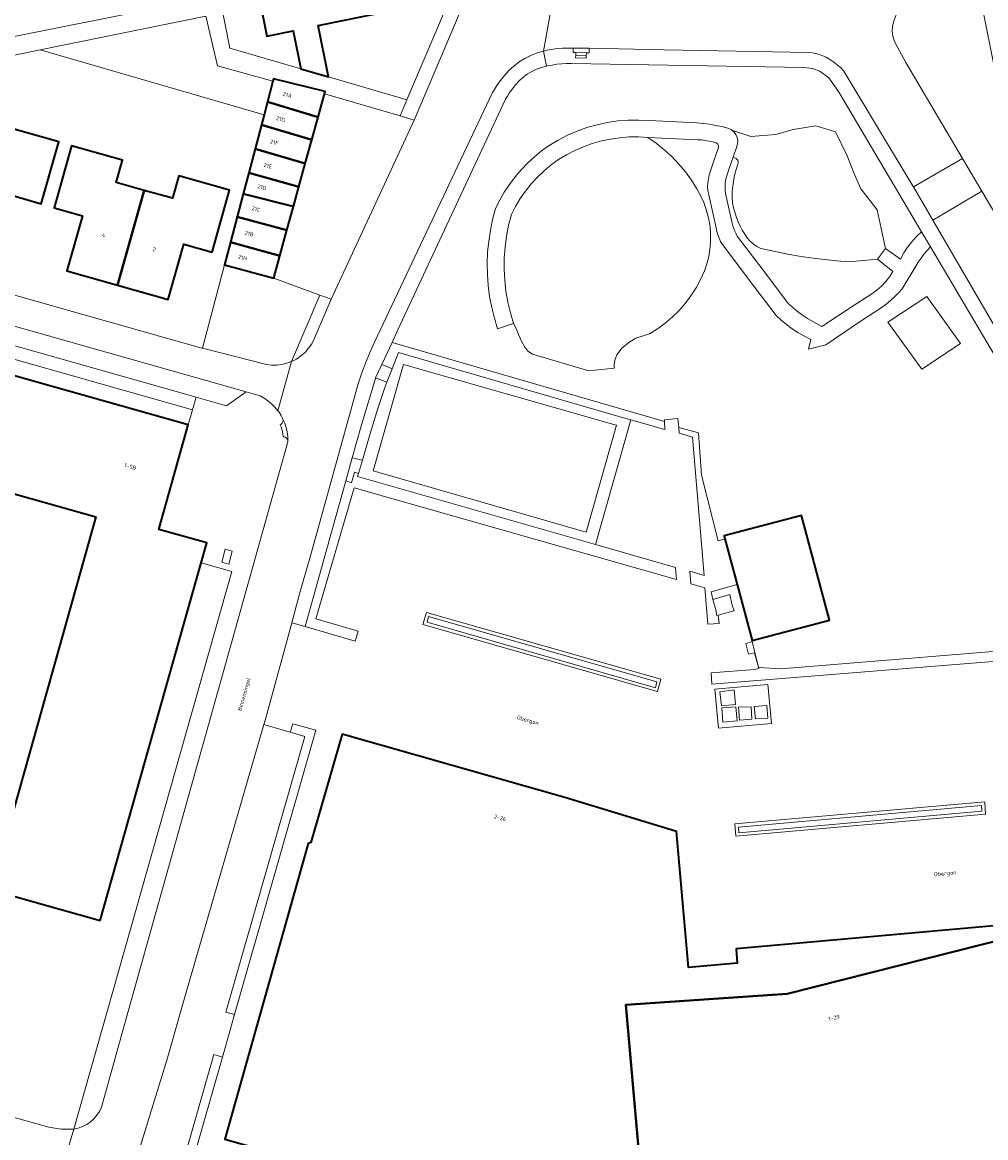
# Model space of a CAD drawing. Header units: metres. Extents: x 229229 to 231729, y 593167 to 595667.
# Tile 113 of 256: x 230126 to 230235, y 594845 to 594970. Entities that reach past the tile are written whole.
import ezdxf
from ezdxf.enums import TextEntityAlignment as Align

# ---------------------------------------------------------------- set-up
doc = ezdxf.new("R2010")
doc.units = ezdxf.units.M
for name, color, linetype, lineweight in [('B-WE-GR-GROENVOORZIENING-GV', 80, 'Continuous', 18), ('B-WE-IE-TERREINAFSCHEIDING_KUNSTMATIG_HEKWERK-G', 20, 'IE-TERREINAFSCHEIDING-KUNSTMATIG', 18), ('B-WE-OG-BEBOUWING-GV', 7, 'Continuous', 35), ('B-WE-OG-BEBOUWING-T18', 10, 'Continuous', 18), ('B-WE-OG-BEBOUWING_LAGE TRAFO-GV', 7, 'Continuous', 18), ('B-WE-OG-TERREIN_ERF-GV', 7, 'Continuous', 18), ('B-WE-OG-TOPOGRAFIE-T18', 10, 'Continuous', 18), ('B-WE-VH-ONVERHARD-GV', 252, 'Continuous', 18), ('B-WE-VH-VERHARDING_BEDRIJFSVLOERPLAAT-GV', 252, 'Continuous', 18), ('B-WE-VH-VERHARDING_GESLOTEN-GV', 252, 'Continuous', 18), ('B-WE-VH-VERHARDING_HALFVERHARDING-GV', 252, 'Continuous', 18), ('B-WE-VH-VERHARDING_OPEN-GV', 252, 'Continuous', 18)]:
    doc.layers.add(name, color=color, linetype=linetype, lineweight=lineweight)
doc.styles.add('NLCS-ISO-M250-T18', font='NLCS-ISO.ttf', dxfattribs={"height": 0.45})
doc.linetypes.add('IE-TERREINAFSCHEIDING-KUNSTMATIG', pattern='A,4,[82,NLCS.SHX,S=0.75,R=90,X=0,Y=0],4,-2', length=10)

msp = doc.modelspace()

# ---------------------------------------------------------------- linework, layer by layer
at = {"layer": 'B-WE-GR-GROENVOORZIENING-GV'}
for points in [[(230233.755, 594975.148), (230227.367, 594973.658), (230226.844, 594973.435), (230226.35, 594973.152), (230225.894, 594972.812), (230225.482, 594972.42), (230225.119, 594971.982), (230224.811, 594971.504), (230224.562, 594970.993), (230224.375, 594970.456), (230224.254, 594969.9), (230224.199, 594969.334), (230224.223, 594969.064), (230224.27, 594968.797), (230224.34, 594968.536), (230224.432, 594968.281), (230224.546, 594968.035), (230225.731, 594965.821), (230232.137, 594954.991), (230234.324, 594951.294), (230239.162, 594943.114), (230240.104, 594943.334)], [(230159.701, 594939.605), (230154.514, 594941.49), (230148.968, 594943.012), (230146.491, 594933.608), (230153.703, 594931.786), (230154.272, 594931.718), (230154.846, 594931.717), (230155.415, 594931.784), (230155.973, 594931.916), (230156.512, 594932.112)], [(230114.071, 594935.538), (230112.185, 594934.518), (230111.797, 594934.308), (230144.87, 594924.984), (230145.352, 594926.686)], [(230166.205, 594926.691), (230167.048, 594929.205), (230167.274, 594929.788), (230165.998, 594930.271), (230165.971, 594930.212), (230164.322, 594924.712), (230163.359, 594921.266), (230164.501, 594920.989), (230165.208, 594923.382)], [(230202.705, 594919.298), (230202.363, 594924.083), (230200.158, 594924.665), (230200.215, 594924.029), (230201.713, 594923.577), (230203.017, 594907.984), (230201.384, 594908.482), (230201.506, 594907.075), (230203.078, 594906.629), (230203.419, 594902.518), (230204.709, 594902.595), (230204.583, 594903.526), (230204.456, 594903.491), (230204.326, 594904.143), (230203.981, 594905.288), (230203.825, 594906.178), (230206.726, 594906.996), (230205.358, 594912.128), (230204.59, 594911.925)], [(230190.789, 594911.496), (230163.965, 594919.175), (230164.062, 594919.503), (230163.627, 594919.647), (230163.264, 594918.46), (230162.637, 594918.68), (230158.041, 594902.237), (230163.686, 594900.585), (230164.02, 594901.74), (230159.242, 594903.131), (230163.584, 594917.87), (230199.906, 594907.559), (230199.77, 594908.92)], [(230171.94, 594903.389), (230171.785, 594902.741), (230197.524, 594895.335), (230197.688, 594896.038)], [(230243.02, 594898.908), (230244.219, 594893.767), (230245.294, 594894.043), (230244.073, 594899.051), (230243.84, 594900.109), (230211.657, 594897.497), (230209.152, 594897.632), (230208.418, 594900.551), (230207.71, 594900.356), (230208.025, 594899.129), (230208.699, 594899.305), (230209.162, 594897.54), (230208.723, 594897.412), (230203.824, 594897.02), (230203.9, 594895.74)], [(230159.271, 594890.577), (230156.655, 594891.283), (230156.371, 594890.334), (230157.999, 594889.872), (230149.122, 594858.811), (230150.083, 594858.54)], [(230234.28, 594882.094), (230206.884, 594879.625), (230206.926, 594878.986), (230234.322, 594881.455)], [(230148.742, 594853.732), (230147.765, 594854.006), (230143.473, 594839.006), (230138.904, 594840.318), (230138.651, 594839.355), (230140.713, 594838.759), (230144.16, 594837.763)]]:
    msp.add_lwpolyline(points, close=True, dxfattribs=at)
at = {"layer": 'B-WE-IE-TERREINAFSCHEIDING_KUNSTMATIG_HEKWERK-G'}
for points in [[(230167.852, 594934.271), (230198.552, 594925.355)], [(230193.101, 594924.937), (230169.131, 594931.789), (230168.948, 594931.149)], [(230168.948, 594931.149), (230165.7, 594919.806), (230189.706, 594912.882), (230193.127, 594924.93), (230193.101, 594924.937)], [(230200.158, 594924.665), (230202.363, 594924.083), (230202.705, 594919.298), (230204.59, 594911.925), (230205.358, 594912.128)], [(230208.418, 594900.551), (230208.391, 594900.659), (230208.414, 594900.665)], [(230243.84, 594900.109), (230211.657, 594897.497), (230209.152, 594897.632), (230208.418, 594900.551)]]:
    msp.add_lwpolyline(points, dxfattribs=at)
at = {"layer": 'B-WE-OG-BEBOUWING-GV'}
for points in [[(230158.713, 594974.898), (230159.216, 594972.442), (230153.248, 594971.22), (230153.747, 594968.785), (230156.687, 594969.387), (230157.567, 594965.092), (230160.69, 594964.195), (230159.508, 594969.965), (230169.881, 594972.091), (230168.902, 594976.869)], [(230159.509, 594959.656), (230160.184, 594962.112), (230160.23, 594962.28), (230160.305, 594962.551), (230154.488, 594963.975), (230154.418, 594963.708), (230153.808, 594961.393)], [(230158.804, 594957.091), (230159.509, 594959.656), (230153.808, 594961.393), (230153.416, 594959.903), (230153.12, 594958.781)], [(230120.658, 594956.89), (230117.619, 594946.214), (230123.325, 594944.598), (230125.114, 594950.806), (230128.308, 594949.901), (230130.287, 594956.887), (230124.571, 594958.505), (230123.857, 594955.984)], [(230153.12, 594958.781), (230152.406, 594956.067), (230158.07, 594954.423), (230158.804, 594957.091)], [(230136.908, 594940.719), (230139.926, 594951.402), (230136.745, 594952.299), (230137.456, 594954.821), (230131.739, 594956.433), (230129.768, 594949.446), (230132.964, 594948.544), (230131.21, 594942.326)], [(230151.699, 594953.382), (230157.352, 594951.813), (230158.07, 594954.423), (230152.406, 594956.067)], [(230136.908, 594940.719), (230142.606, 594939.112), (230144.369, 594945.328), (230147.565, 594944.426), (230149.536, 594951.414), (230143.819, 594953.026), (230143.107, 594950.505), (230139.926, 594951.402)], [(230157.352, 594951.813), (230151.699, 594953.382), (230151.072, 594951.004), (230156.736, 594949.57)], [(230151.072, 594951.004), (230150.395, 594948.432), (230156.002, 594946.902), (230156.736, 594949.57)], [(230150.395, 594948.432), (230149.638, 594945.556), (230155.212, 594944.028), (230156.002, 594946.902)], [(230155.212, 594944.028), (230149.638, 594945.556), (230148.968, 594943.012), (230154.514, 594941.49)], [(230109.093, 594924.716), (230108.324, 594921.988), (230134.466, 594914.618), (230122.618, 594872.594), (230134.966, 594869.143), (230146.32, 594909.417), (230146.955, 594911.668), (230141.546, 594913.193), (230144.87, 594924.984), (230111.797, 594934.308)], [(230205.358, 594912.128), (230206.726, 594906.996), (230208.414, 594900.665), (230217.126, 594902.975), (230213.968, 594914.772), (230205.271, 594912.454)], [(230191.242, 594841.344), (230195.78, 594841.753), (230194.196, 594859.614), (230212.364, 594860.864), (230237.309, 594867.159), (230236.955, 594868.626), (230206.608, 594865.928), (230206.753, 594864.304), (230201.248, 594863.815), (230199.884, 594879.159), (230187.314, 594882.968), (230162.229, 594890.136), (230158.679, 594877.918), (230158.387, 594877.79), (230148.985, 594844.48), (230156.185, 594842.437), (230156.251, 594842.719), (230169.812, 594838.892), (230183.849, 594840.148), (230183.865, 594839.855), (230191.313, 594840.527)], [(230196.657, 594831.867), (230204.113, 594832.538), (230204.083, 594832.821), (230217.233, 594834.002), (230236.523, 594838.573), (230236.579, 594838.285), (230243.863, 594840.004), (230237.309, 594867.159), (230212.364, 594860.864), (230194.196, 594859.614), (230195.78, 594841.753)]]:
    msp.add_lwpolyline(points, close=True, dxfattribs=at)
at = {"layer": 'B-WE-OG-BEBOUWING_LAGE TRAFO-GV'}
msp.add_lwpolyline([(230204.583, 594903.526), (230206.41, 594904.034), (230206.155, 594904.655), (230205.925, 594905.855), (230203.981, 594905.288), (230204.326, 594904.143), (230204.456, 594903.491)], close=True, dxfattribs=at)
at = {"layer": 'B-WE-OG-TERREIN_ERF-GV'}
for points in [[(230109.763, 595011.12), (230115.27, 594983.338), (230117.903, 594970.051), (230118.316, 594967.994), (230119.41, 594967.575), (230147.098, 594973.136), (230138.545, 595016.872), (230132.58, 595015.664)], [(230142.606, 594939.112), (230136.908, 594940.719), (230131.21, 594942.326), (230132.964, 594948.544), (230129.768, 594949.446), (230131.739, 594956.433), (230137.456, 594954.821), (230136.745, 594952.299), (230139.926, 594951.402), (230143.107, 594950.505), (230143.819, 594953.026), (230149.536, 594951.414), (230147.565, 594944.426), (230144.369, 594945.328)], [(230224.285, 594942.26), (230222.548, 594943.638), (230219.304, 594943.364), (230217.961, 594943.466), (230216.621, 594943.597), (230215.284, 594943.757), (230213.95, 594943.945), (230212.621, 594944.163), (230209.396, 594944.836), (230208.966, 594945.074), (230208.565, 594945.358), (230208.197, 594945.685), (230207.868, 594946.05), (230207.582, 594946.45), (230207.314, 594946.9), (230207.072, 594947.365), (230206.856, 594947.842), (230206.668, 594948.331), (230206.506, 594948.829), (230206.336, 594949.425), (230206.224, 594950.034), (230206.173, 594950.652), (230206.182, 594951.271), (230206.251, 594951.887), (230206.319, 594952.391), (230206.41, 594952.891), (230206.524, 594953.387), (230206.66, 594953.877), (230206.818, 594954.36), (230206.861, 594954.498), (230206.859, 594954.642), (230206.814, 594954.779), (230206.73, 594954.895), (230206.614, 594954.981), (230206.281, 594955.161), (230205.869, 594953.994), (230205.486, 594952.828), (230205.432, 594952.478), (230205.399, 594952.126), (230205.388, 594951.772), (230205.399, 594951.418), (230205.431, 594951.066), (230206.179, 594947.713), (230206.267, 594947.406), (230206.367, 594947.104), (230206.481, 594946.805), (230206.607, 594946.512), (230206.745, 594946.225), (230210.14, 594941.759), (230212.487, 594938.661), (230212.994, 594938.195), (230213.527, 594937.757), (230214.083, 594937.35), (230214.66, 594936.975), (230215.258, 594936.632), (230216.262, 594936.068), (230219.705, 594938.312), (230221.913, 594939.755), (230222.481, 594940.158), (230223.007, 594940.615), (230223.486, 594941.121), (230223.913, 594941.671)], [(230228.097, 594939.438), (230231.896, 594934.159), (230227.557, 594931.238), (230223.699, 594936.568)]]:
    msp.add_lwpolyline(points, close=True, dxfattribs=at)
for points in [[(230148.384, 594973.376), (230149.582, 594967.427), (230157.567, 594965.092), (230156.687, 594969.387), (230153.747, 594968.785), (230153.248, 594971.22)], [(230169.881, 594972.091), (230159.508, 594969.965), (230160.69, 594964.195), (230169.518, 594961.588), (230174.607, 594973.612)], [(230122.902, 594940.276), (230146.417, 594933.627), (230146.491, 594933.608), (230148.968, 594943.012), (230149.638, 594945.556), (230150.395, 594948.432), (230151.072, 594951.004), (230151.699, 594953.382), (230152.406, 594956.067), (230153.12, 594958.781), (230153.416, 594959.903), (230128.19, 594967.234), (230119.624, 594965.484)], [(230235.834, 594932.651), (230228.516, 594945.03), (230228.141, 594944.629), (230227.788, 594944.208), (230227.457, 594943.77), (230227.149, 594943.315), (230226.866, 594942.845), (230225.313, 594940.295), (230224.907, 594939.844), (230224.48, 594939.413), (230224.033, 594939.003), (230223.566, 594938.615), (230223.082, 594938.25), (230220.605, 594936.63), (230216.714, 594934.014), (230214.76, 594933.503), (230215.053, 594934.591), (230214.247, 594935.017), (230213.573, 594935.395), (230212.923, 594935.813), (230212.299, 594936.27), (230211.704, 594936.763), (230211.14, 594937.292), (230208.626, 594940.61), (230205.066, 594945.294), (230204.871, 594945.646), (230204.701, 594946.011), (230204.558, 594946.387), (230204.442, 594946.773), (230204.355, 594947.166), (230203.525, 594950.886), (230203.445, 594951.339), (230203.412, 594951.798), (230203.426, 594952.258), (230203.488, 594952.714), (230203.596, 594953.161), (230204.07, 594954.606), (230204.639, 594956.218), (230204.65, 594956.347), (230204.626, 594956.475), (230204.57, 594956.592), (230204.486, 594956.69), (230204.378, 594956.763), (230203.974, 594956.874), (230203.565, 594956.963), (230203.152, 594957.032), (230202.736, 594957.079), (230202.318, 594957.104), (230196.68, 594957.371), (230197.622, 594956.706), (230198.519, 594955.982), (230199.367, 594955.201), (230200.163, 594954.366), (230200.904, 594953.482), (230201.585, 594952.552), (230202.205, 594951.58), (230202.618, 594950.832), (230202.971, 594950.053), (230203.259, 594949.248), (230203.483, 594948.423), (230203.64, 594947.582), (230203.729, 594946.732), (230203.749, 594945.878), (230203.701, 594945.024), (230203.585, 594944.177), (230203.402, 594943.342), (230203.04, 594942.337), (230202.605, 594941.363), (230202.098, 594940.423), (230201.524, 594939.523), (230200.884, 594938.668), (230200.183, 594937.863), (230199.423, 594937.112), (230198.611, 594936.419), (230197.749, 594935.789), (230196.843, 594935.224), (230195.309, 594934.753), (230194.625, 594934.329), (230193.778, 594933.645), (230193.192, 594932.862), (230192.964, 594932.276), (230192.866, 594931.754), (230192.866, 594931.363), (230190.032, 594931.07), (230183.68, 594932.96), (230183.159, 594933.286), (230182.801, 594933.742), (230182.475, 594934.329), (230182.084, 594935.177), (230181.823, 594935.828), (230181.539, 594936.412), (230179.739, 594935.806), (230179.373, 594937.002), (230179.074, 594938.216), (230178.844, 594939.445), (230178.683, 594940.684), (230178.592, 594941.931), (230178.57, 594943.182), (230178.618, 594944.431), (230178.736, 594945.676), (230178.924, 594946.912), (230179.18, 594948.136), (230179.505, 594949.343), (230179.973, 594950.284), (230180.497, 594951.195), (230181.075, 594952.072), (230181.706, 594952.912), (230182.386, 594953.713), (230183.114, 594954.471), (230183.887, 594955.183), (230184.701, 594955.848), (230185.554, 594956.461), (230186.565, 594957.071), (230187.615, 594957.613), (230188.698, 594958.084), (230189.811, 594958.482), (230190.947, 594958.806), (230192.102, 594959.054), (230193.271, 594959.224), (230194.448, 594959.317), (230195.629, 594959.331), (230196.809, 594959.267), (230202.206, 594959.012), (230202.912, 594958.942), (230203.614, 594958.847), (230204.313, 594958.726), (230205.007, 594958.581), (230205.696, 594958.411), (230205.786, 594958.379), (230205.874, 594958.341), (230205.96, 594958.299), (230206.043, 594958.251), (230206.123, 594958.198), (230208.29, 594957.476), (230211.102, 594957.699), (230213.041, 594958.258), (230215.616, 594958.687), (230217.835, 594957.997), (230219.141, 594955.295), (230219.943, 594953.189), (230220.674, 594951.558), (230222.516, 594949.208), (230222.969, 594947.113), (230223.441, 594944.87), (230225.161, 594943.654), (230225.517, 594944.347), (230225.935, 594945.004), (230226.411, 594945.621), (230226.941, 594946.192), (230227.521, 594946.712), (230218.161, 594962.546), (230217.079, 594964.075), (230216.059, 594964.849), (230215.255, 594965.12), (230214.236, 594965.26), (230188.07, 594965.693), (230187.519, 594965.693), (230186.969, 594965.665), (230186.421, 594965.61), (230185.877, 594965.528), (230185.337, 594965.418), (230185.25, 594965.401), (230184.674, 594965.257), (230184.116, 594965.055), (230183.581, 594964.799), (230183.074, 594964.49), (230182.6, 594964.132), (230182.165, 594963.728), (230181.773, 594963.283), (230181.523, 594962.979), (230181.285, 594962.665), (230181.059, 594962.342), (230180.846, 594962.012), (230180.645, 594961.673), (230168.502, 594935.674), (230167.852, 594934.271), (230198.552, 594925.355), (230198.543, 594925.559), (230200.066, 594925.688), (230200.158, 594924.665), (230202.363, 594924.083), (230202.705, 594919.298), (230204.59, 594911.925), (230205.358, 594912.128), (230205.271, 594912.454), (230213.968, 594914.772), (230217.126, 594902.975), (230208.414, 594900.665), (230208.391, 594900.659), (230208.418, 594900.551), (230209.152, 594897.632), (230211.657, 594897.497), (230243.84, 594900.109)], [(230124.571, 594958.505), (230130.287, 594956.887), (230128.308, 594949.901), (230125.114, 594950.806)], [(230090.457, 594856.642), (230128.487, 594846.037), (230129.168, 594845.848), (230129.861, 594845.711), (230130.562, 594845.626), (230131.268, 594845.593), (230131.974, 594845.613), (230149.782, 594908.441), (230146.32, 594909.417), (230134.966, 594869.143), (230122.618, 594872.594), (230134.466, 594914.618), (230108.324, 594921.988)]]:
    msp.add_lwpolyline(points, dxfattribs=at)
at = {"layer": 'B-WE-VH-ONVERHARD-GV'}
for points in [[(230220.674, 594951.558), (230219.943, 594953.189), (230219.141, 594955.295), (230217.835, 594957.997), (230215.616, 594958.687), (230213.041, 594958.258), (230211.102, 594957.699), (230208.29, 594957.476), (230206.123, 594958.198), (230206.385, 594957.966), (230206.59, 594957.682), (230206.729, 594957.361), (230206.793, 594957.017), (230206.781, 594956.667), (230206.693, 594956.328), (230206.281, 594955.161), (230206.614, 594954.981), (230206.73, 594954.895), (230206.814, 594954.779), (230206.859, 594954.642), (230206.861, 594954.498), (230206.818, 594954.36), (230206.66, 594953.877), (230206.524, 594953.387), (230206.41, 594952.891), (230206.319, 594952.391), (230206.251, 594951.887), (230206.182, 594951.271), (230206.173, 594950.652), (230206.224, 594950.034), (230206.336, 594949.425), (230206.506, 594948.829), (230206.668, 594948.331), (230206.856, 594947.842), (230207.072, 594947.365), (230207.314, 594946.9), (230207.582, 594946.45), (230207.868, 594946.05), (230208.197, 594945.685), (230208.565, 594945.358), (230208.966, 594945.074), (230209.396, 594944.836), (230212.621, 594944.163), (230213.95, 594943.945), (230215.284, 594943.757), (230216.621, 594943.597), (230217.961, 594943.466), (230219.304, 594943.364), (230222.548, 594943.638), (230223.441, 594944.87), (230222.969, 594947.113), (230222.516, 594949.208)], [(230202.205, 594951.58), (230201.585, 594952.552), (230200.904, 594953.482), (230200.163, 594954.366), (230199.367, 594955.201), (230198.519, 594955.982), (230197.622, 594956.706), (230196.68, 594957.371), (230195.624, 594957.431), (230194.567, 594957.42), (230193.513, 594957.339), (230192.466, 594957.189), (230191.432, 594956.969), (230190.414, 594956.681), (230189.418, 594956.326), (230188.448, 594955.905), (230187.508, 594955.421), (230186.602, 594954.876), (230185.765, 594954.269), (230184.972, 594953.607), (230184.224, 594952.894), (230183.526, 594952.132), (230182.88, 594951.325), (230182.29, 594950.476), (230181.759, 594949.59), (230181.288, 594948.67), (230180.976, 594947.465), (230180.737, 594946.243), (230180.574, 594945.009), (230180.485, 594943.767), (230180.473, 594942.522), (230180.536, 594941.278), (230180.675, 594940.041), (230180.889, 594938.815), (230181.178, 594937.603), (230181.539, 594936.412), (230181.823, 594935.828), (230182.084, 594935.177), (230182.475, 594934.329), (230182.801, 594933.742), (230183.159, 594933.286), (230183.68, 594932.96), (230190.032, 594931.07), (230192.866, 594931.363), (230192.866, 594931.754), (230192.964, 594932.276), (230193.192, 594932.862), (230193.778, 594933.645), (230194.625, 594934.329), (230195.309, 594934.753), (230196.843, 594935.224), (230197.749, 594935.789), (230198.611, 594936.419), (230199.423, 594937.112), (230200.183, 594937.863), (230200.884, 594938.668), (230201.524, 594939.523), (230202.098, 594940.423), (230202.605, 594941.363), (230203.04, 594942.337), (230203.402, 594943.342), (230203.585, 594944.177), (230203.701, 594945.024), (230203.749, 594945.878), (230203.729, 594946.732), (230203.64, 594947.582), (230203.483, 594948.423), (230203.259, 594949.248), (230202.971, 594950.053), (230202.618, 594950.832)]]:
    msp.add_lwpolyline(points, close=True, dxfattribs=at)
at = {"layer": 'B-WE-VH-VERHARDING_BEDRIJFSVLOERPLAAT-GV'}
for points in [[(230198.147, 594896.333), (230171.708, 594903.837), (230171.315, 594902.486), (230197.751, 594894.944)], [(230197.524, 594895.335), (230171.785, 594902.741), (230171.94, 594903.389), (230197.688, 594896.038)], [(230206.391, 594895.109), (230204.781, 594894.901), (230204.962, 594893.326), (230206.555, 594893.483)], [(230206.593, 594893.202), (230204.996, 594893.079), (230205.122, 594891.473), (230206.748, 594891.62)], [(230208.306, 594893.21), (230206.896, 594893.146), (230206.999, 594891.712), (230208.408, 594891.801)], [(230210.078, 594893.364), (230208.65, 594893.254), (230208.799, 594891.833), (230210.192, 594891.926)], [(230234.635, 594882.506), (230206.463, 594880.015), (230206.46, 594880.022), (230206.605, 594878.611), (230234.728, 594881.122)], [(230234.322, 594881.455), (230206.926, 594878.986), (230206.884, 594879.625), (230234.28, 594882.094)]]:
    msp.add_lwpolyline(points, close=True, dxfattribs=at)
at = {"layer": 'B-WE-VH-VERHARDING_GESLOTEN-GV'}
for points in [[(230138.173, 594839.503), (230142.472, 594853.401), (230144.623, 594860.884), (230153.405, 594891.193), (230153.658, 594892.066), (230153.662, 594892.08), (230156.534, 594902.678), (230157.421, 594905.951), (230158.643, 594910.213), (230163.659, 594928.254), (230164.005, 594929.497), (230164.4, 594930.725), (230164.842, 594931.937), (230165.332, 594933.131), (230165.868, 594934.305), (230179.179, 594962.433), (230179.415, 594962.835), (230179.667, 594963.228), (230179.933, 594963.611), (230180.214, 594963.983), (230180.509, 594964.344), (230181.017, 594964.902), (230181.574, 594965.412), (230182.175, 594965.868), (230182.815, 594966.268), (230183.489, 594966.608), (230184.191, 594966.885), (230184.915, 594967.097), (230186.175, 594974.267)], [(230176.161, 594973.05), (230170.349, 594959.32), (230160.976, 594939.142), (230159.07, 594934.675), (230158.79, 594934.124), (230158.444, 594933.613), (230158.036, 594933.149), (230157.573, 594932.74), (230157.062, 594932.393), (230156.512, 594932.112), (230154.976, 594926.574), (230155.105, 594926.393), (230155.227, 594926.207), (230155.342, 594926.016), (230155.45, 594925.822), (230155.551, 594925.624), (230155.749, 594925.156), (230155.904, 594924.673), (230156.017, 594924.178), (230156.085, 594923.674), (230156.109, 594923.167), (230156.099, 594923.064), (230138.127, 594859.017), (230135.093, 594848.087), (230134.87, 594847.617), (230134.587, 594847.179), (230134.25, 594846.782), (230133.864, 594846.433), (230133.436, 594846.137), (230132.973, 594845.899), (230132.483, 594845.723), (230131.974, 594845.613), (230130.158, 594839.41)]]:
    msp.add_lwpolyline(points, dxfattribs=at)
for points in [[(230168.568, 594933.126), (230167.86, 594931.3), (230167.274, 594929.788), (230167.048, 594929.205), (230166.205, 594926.691), (230165.208, 594923.382), (230164.501, 594920.989), (230164.062, 594919.503), (230163.965, 594919.175), (230190.789, 594911.496), (230194.772, 594925.535), (230193.386, 594925.937)], [(230168.948, 594931.149), (230169.131, 594931.789), (230193.101, 594924.937), (230193.127, 594924.93), (230189.706, 594912.882), (230165.7, 594919.806)], [(230193.127, 594924.93), (230193.101, 594924.937), (230169.131, 594931.789), (230168.948, 594931.149), (230165.7, 594919.806), (230189.706, 594912.882)], [(230149.844, 594910.732), (230149.041, 594910.958), (230148.66, 594909.506), (230149.462, 594909.281)]]:
    msp.add_lwpolyline(points, close=True, dxfattribs=at)
at = {"layer": 'B-WE-VH-VERHARDING_HALFVERHARDING-GV'}
msp.add_lwpolyline([(230228.097, 594939.438), (230223.699, 594936.568), (230227.557, 594931.238), (230231.896, 594934.159)], close=True, dxfattribs=at)
at = {"layer": 'B-WE-VH-VERHARDING_OPEN-GV'}
for points in [[(230176.161, 594973.05), (230176.382, 594973.894), (230176.531, 594974.754), (230176.607, 594975.623), (230176.61, 594976.496), (230176.54, 594977.366), (230176.293, 594978.609), (230174.665, 594978.335), (230174.91, 594977.107), (230174.963, 594976.403), (230174.959, 594975.697), (230174.898, 594974.993), (230174.781, 594974.297), (230174.607, 594973.612), (230169.518, 594961.588), (230168.755, 594959.786), (230170.349, 594959.32)], [(230236.007, 594971.511), (230235.219, 594975.478), (230233.755, 594975.148), (230240.104, 594943.334), (230239.162, 594943.114), (230239.406, 594942.629), (230240.254, 594941.443), (230240.859, 594940.769), (230241.521, 594940.151), (230242.234, 594939.593), (230242.995, 594939.101), (230243.795, 594938.677), (230243.167, 594940.995), (230242.808, 594941.308), (230242.482, 594941.655), (230242.191, 594942.032), (230241.938, 594942.436), (230241.727, 594942.863), (230241.386, 594944.411)], [(230147.098, 594973.136), (230119.41, 594967.575), (230118.316, 594967.994), (230118.773, 594965.71), (230119.624, 594965.484), (230128.19, 594967.234), (230146.854, 594971.048), (230148.188, 594965.432), (230154.418, 594963.708), (230154.488, 594963.975), (230160.305, 594962.551), (230160.23, 594962.28), (230168.755, 594959.786), (230169.518, 594961.588), (230160.69, 594964.195), (230157.567, 594965.092), (230149.582, 594967.427), (230148.384, 594973.376), (230148.039, 594973.323)], [(230153.808, 594961.393), (230154.418, 594963.708), (230148.188, 594965.432), (230146.854, 594971.048), (230128.19, 594967.234), (230153.416, 594959.903)], [(230163.359, 594921.266), (230164.322, 594924.712), (230165.971, 594930.212), (230165.998, 594930.271), (230166.69, 594931.763), (230167.852, 594934.271), (230168.502, 594935.674), (230180.645, 594961.673), (230180.846, 594962.012), (230181.059, 594962.342), (230181.285, 594962.665), (230181.523, 594962.979), (230181.773, 594963.283), (230182.165, 594963.728), (230182.6, 594964.132), (230183.074, 594964.49), (230183.581, 594964.799), (230184.116, 594965.055), (230184.674, 594965.257), (230185.25, 594965.401), (230184.915, 594967.097), (230184.191, 594966.885), (230183.489, 594966.608), (230182.815, 594966.268), (230182.175, 594965.868), (230181.574, 594965.412), (230181.017, 594964.902), (230180.509, 594964.344), (230180.214, 594963.983), (230179.933, 594963.611), (230179.667, 594963.228), (230179.415, 594962.835), (230179.179, 594962.433), (230165.868, 594934.305), (230165.332, 594933.131), (230164.842, 594931.937), (230164.4, 594930.725), (230164.005, 594929.497), (230163.659, 594928.254), (230158.643, 594910.213), (230157.421, 594905.951), (230156.534, 594902.678), (230158.041, 594902.237), (230162.637, 594918.68)], [(230190.05, 594967.411), (230188.25, 594967.445), (230188.244, 594966.945), (230188.544, 594966.939), (230189.744, 594966.917), (230190.044, 594966.911)], [(230189.733, 594966.317), (230189.738, 594966.617), (230188.538, 594966.639), (230188.533, 594966.339)], [(230188.538, 594966.639), (230189.738, 594966.617), (230189.744, 594966.917), (230188.544, 594966.939)], [(230159.509, 594959.656), (230158.804, 594957.091), (230158.07, 594954.423), (230157.352, 594951.813), (230156.736, 594949.57), (230156.002, 594946.902), (230155.212, 594944.028), (230154.514, 594941.49), (230159.701, 594939.605), (230160.976, 594939.142), (230170.349, 594959.32), (230168.755, 594959.786), (230160.23, 594962.28), (230160.184, 594962.112)], [(230205.431, 594951.066), (230205.399, 594951.418), (230205.388, 594951.772), (230205.399, 594952.126), (230205.432, 594952.478), (230205.486, 594952.828), (230205.869, 594953.994), (230206.281, 594955.161), (230206.693, 594956.328), (230206.781, 594956.667), (230206.793, 594957.017), (230206.729, 594957.361), (230206.59, 594957.682), (230206.385, 594957.966), (230206.123, 594958.198), (230206.043, 594958.251), (230205.96, 594958.299), (230205.874, 594958.341), (230205.786, 594958.379), (230205.696, 594958.411), (230205.007, 594958.581), (230204.313, 594958.726), (230203.614, 594958.847), (230202.912, 594958.942), (230202.206, 594959.012), (230196.809, 594959.267), (230195.629, 594959.331), (230194.448, 594959.317), (230193.271, 594959.224), (230192.102, 594959.054), (230190.947, 594958.806), (230189.811, 594958.482), (230188.698, 594958.084), (230187.615, 594957.613), (230186.565, 594957.071), (230185.554, 594956.461), (230184.701, 594955.848), (230183.887, 594955.183), (230183.114, 594954.471), (230182.386, 594953.713), (230181.706, 594952.912), (230181.075, 594952.072), (230180.497, 594951.195), (230179.973, 594950.284), (230179.505, 594949.343), (230179.18, 594948.136), (230178.924, 594946.912), (230178.736, 594945.676), (230178.618, 594944.431), (230178.57, 594943.182), (230178.592, 594941.931), (230178.683, 594940.684), (230178.844, 594939.445), (230179.074, 594938.216), (230179.373, 594937.002), (230179.739, 594935.806), (230181.539, 594936.412), (230181.178, 594937.603), (230180.889, 594938.815), (230180.675, 594940.041), (230180.536, 594941.278), (230180.473, 594942.522), (230180.485, 594943.767), (230180.574, 594945.009), (230180.737, 594946.243), (230180.976, 594947.465), (230181.288, 594948.67), (230181.759, 594949.59), (230182.29, 594950.476), (230182.88, 594951.325), (230183.526, 594952.132), (230184.224, 594952.894), (230184.972, 594953.607), (230185.765, 594954.269), (230186.602, 594954.876), (230187.508, 594955.421), (230188.448, 594955.905), (230189.418, 594956.326), (230190.414, 594956.681), (230191.432, 594956.969), (230192.466, 594957.189), (230193.513, 594957.339), (230194.567, 594957.42), (230195.624, 594957.431), (230196.68, 594957.371), (230202.318, 594957.104), (230202.736, 594957.079), (230203.152, 594957.032), (230203.565, 594956.963), (230203.974, 594956.874), (230204.378, 594956.763), (230204.486, 594956.69), (230204.57, 594956.592), (230204.626, 594956.475), (230204.65, 594956.347), (230204.639, 594956.218), (230204.07, 594954.606), (230203.596, 594953.161), (230203.488, 594952.714), (230203.426, 594952.258), (230203.412, 594951.798), (230203.445, 594951.339), (230203.525, 594950.886), (230204.355, 594947.166), (230204.442, 594946.773), (230204.558, 594946.387), (230204.701, 594946.011), (230204.871, 594945.646), (230205.066, 594945.294), (230208.626, 594940.61), (230211.14, 594937.292), (230211.704, 594936.763), (230212.299, 594936.27), (230212.923, 594935.813), (230213.573, 594935.395), (230214.247, 594935.017), (230215.053, 594934.591), (230214.76, 594933.503), (230216.714, 594934.014), (230220.605, 594936.63), (230223.082, 594938.25), (230223.566, 594938.615), (230224.033, 594939.003), (230224.48, 594939.413), (230224.907, 594939.844), (230225.313, 594940.295), (230226.866, 594942.845), (230227.149, 594943.315), (230227.457, 594943.77), (230227.788, 594944.208), (230228.141, 594944.629), (230228.516, 594945.03), (230227.521, 594946.712), (230226.941, 594946.192), (230226.411, 594945.621), (230225.935, 594945.004), (230225.517, 594944.347), (230225.161, 594943.654), (230223.441, 594944.87), (230222.548, 594943.638), (230224.285, 594942.26), (230223.913, 594941.671), (230223.486, 594941.121), (230223.007, 594940.615), (230222.481, 594940.158), (230221.913, 594939.755), (230219.705, 594938.312), (230216.262, 594936.068), (230215.258, 594936.632), (230214.66, 594936.975), (230214.083, 594937.35), (230213.527, 594937.757), (230212.994, 594938.195), (230212.487, 594938.661), (230210.14, 594941.759), (230206.745, 594946.225), (230206.607, 594946.512), (230206.481, 594946.805), (230206.367, 594947.104), (230206.267, 594947.406), (230206.179, 594947.713)], [(230232.137, 594954.991), (230226.619, 594951.783), (230228.802, 594948.028), (230234.324, 594951.294)], [(230113.572, 594939.39), (230114.98, 594936.81), (230145.752, 594928.102), (230149.178, 594927.132), (230151.4, 594928.684)], [(230160.976, 594939.142), (230159.701, 594939.605), (230156.512, 594932.112), (230157.062, 594932.393), (230157.573, 594932.74), (230158.036, 594933.149), (230158.444, 594933.613), (230158.79, 594934.124), (230159.07, 594934.675)], [(230167.852, 594934.271), (230166.69, 594931.763), (230167.86, 594931.3), (230168.568, 594933.126), (230193.386, 594925.937), (230194.772, 594925.535), (230198.595, 594924.466), (230198.552, 594925.355)], [(230167.86, 594931.3), (230166.69, 594931.763), (230165.998, 594930.271), (230167.274, 594929.788)], [(230156.099, 594923.064), (230156.109, 594923.167), (230156.076, 594923.322), (230155.996, 594923.459), (230155.877, 594923.563), (230155.731, 594923.626), (230155.573, 594923.639), (230155.551, 594923.921), (230155.504, 594924.201), (230155.433, 594924.475), (230155.338, 594924.742), (230155.219, 594924.999), (230155.36, 594925.068), (230155.472, 594925.177), (230155.546, 594925.315), (230155.573, 594925.469), (230155.551, 594925.624), (230155.45, 594925.822), (230155.342, 594926.016), (230155.227, 594926.207), (230155.105, 594926.393), (230154.976, 594926.574), (230154.641, 594926.98), (230154.269, 594927.352), (230153.864, 594927.688), (230153.429, 594927.985), (230152.969, 594928.24), (230151.4, 594928.684), (230149.178, 594927.132), (230145.752, 594928.102), (230145.352, 594926.686), (230144.87, 594924.984), (230141.546, 594913.193), (230146.955, 594911.668), (230146.32, 594909.417), (230149.782, 594908.441), (230131.974, 594845.613), (230132.483, 594845.723), (230132.973, 594845.899), (230133.436, 594846.137), (230133.864, 594846.433), (230134.25, 594846.782), (230134.587, 594847.179), (230134.87, 594847.617), (230135.093, 594848.087), (230138.127, 594859.017)], [(230155.551, 594925.624), (230155.573, 594925.469), (230155.546, 594925.315), (230155.472, 594925.177), (230155.36, 594925.068), (230155.219, 594924.999), (230155.338, 594924.742), (230155.433, 594924.475), (230155.504, 594924.201), (230155.551, 594923.921), (230155.573, 594923.639), (230155.731, 594923.626), (230155.877, 594923.563), (230155.996, 594923.459), (230156.076, 594923.322), (230156.109, 594923.167), (230156.085, 594923.674), (230156.017, 594924.178), (230155.904, 594924.673), (230155.749, 594925.156)], [(230164.501, 594920.989), (230163.359, 594921.266), (230162.637, 594918.68), (230163.264, 594918.46), (230163.627, 594919.647), (230164.062, 594919.503)], [(230148.66, 594909.506), (230149.041, 594910.958), (230149.844, 594910.732), (230149.462, 594909.281)], [(230197.751, 594894.944), (230171.315, 594902.486), (230171.708, 594903.837), (230198.147, 594896.333)], [(230210.199, 594895.705), (230204.237, 594895.204), (230204.634, 594890.794), (230210.617, 594891.308)], [(230210.199, 594895.705), (230210.617, 594891.308), (230204.634, 594890.794), (230204.237, 594895.204)], [(230206.555, 594893.483), (230204.962, 594893.326), (230204.781, 594894.901), (230206.391, 594895.109)], [(230206.748, 594891.62), (230205.122, 594891.473), (230204.996, 594893.079), (230206.593, 594893.202)], [(230208.306, 594893.21), (230208.408, 594891.801), (230206.999, 594891.712), (230206.896, 594893.146)], [(230208.65, 594893.254), (230210.078, 594893.364), (230210.192, 594891.926), (230208.799, 594891.833)], [(230144.623, 594860.884), (230142.472, 594853.401), (230138.173, 594839.503), (230138.651, 594839.355), (230138.904, 594840.318), (230143.473, 594839.006), (230147.765, 594854.006), (230148.742, 594853.732), (230150.083, 594858.54), (230149.122, 594858.811), (230157.999, 594889.872), (230156.371, 594890.334), (230153.405, 594891.193)], [(230234.635, 594882.506), (230234.728, 594881.122), (230206.605, 594878.611), (230206.46, 594880.022), (230206.463, 594880.015)], [(230090.457, 594856.642), (230089.091, 594851.745), (230124.158, 594842.042), (230127.827, 594841.017), (230128.368, 594840.821), (230128.88, 594840.557), (230129.354, 594840.23), (230129.782, 594839.846), (230130.158, 594839.41), (230131.974, 594845.613), (230131.268, 594845.593), (230130.562, 594845.626), (230129.861, 594845.711), (230129.168, 594845.848), (230128.487, 594846.037)]]:
    msp.add_lwpolyline(points, close=True, dxfattribs=at)
for points in [[(230186.175, 594974.267), (230184.915, 594967.097), (230185.339, 594967.199), (230185.767, 594967.283), (230186.198, 594967.348), (230186.632, 594967.395), (230187.067, 594967.424), (230188.25, 594967.445), (230190.05, 594967.411), (230198.526, 594967.253), (230214.776, 594966.929), (230215.183, 594966.884), (230215.587, 594966.81), (230215.983, 594966.707), (230216.372, 594966.578), (230216.751, 594966.421), (230217.194, 594966.154), (230217.618, 594965.86), (230218.024, 594965.539), (230218.408, 594965.193), (230218.77, 594964.824), (230226.47, 594952.039), (230226.619, 594951.783), (230232.137, 594954.991), (230225.731, 594965.821), (230224.546, 594968.035), (230224.432, 594968.281), (230224.34, 594968.536), (230224.27, 594968.797), (230224.223, 594969.064), (230224.199, 594969.334), (230224.254, 594969.9), (230224.375, 594970.456)], [(230237.263, 594933.476), (230228.802, 594948.028), (230226.619, 594951.783), (230226.47, 594952.039), (230218.77, 594964.824), (230218.408, 594965.193), (230218.024, 594965.539), (230217.618, 594965.86), (230217.194, 594966.154), (230216.751, 594966.421), (230216.372, 594966.578), (230215.983, 594966.707), (230215.587, 594966.81), (230215.183, 594966.884), (230214.776, 594966.929), (230198.526, 594967.253), (230190.05, 594967.411), (230190.044, 594966.911), (230189.744, 594966.917), (230189.738, 594966.617), (230189.733, 594966.317), (230188.533, 594966.339), (230188.538, 594966.639), (230188.544, 594966.939), (230188.244, 594966.945), (230188.25, 594967.445), (230187.067, 594967.424), (230186.632, 594967.395), (230186.198, 594967.348), (230185.767, 594967.283), (230185.339, 594967.199), (230184.915, 594967.097), (230185.25, 594965.401), (230185.337, 594965.418), (230185.877, 594965.528), (230186.421, 594965.61), (230186.969, 594965.665), (230187.519, 594965.693), (230188.07, 594965.693), (230214.236, 594965.26), (230215.255, 594965.12), (230216.059, 594964.849), (230217.079, 594964.075), (230218.161, 594962.546), (230227.521, 594946.712), (230228.516, 594945.03), (230235.834, 594932.651)], [(230239.162, 594943.114), (230234.324, 594951.294), (230228.802, 594948.028), (230237.263, 594933.476)], [(230113.572, 594939.39), (230151.4, 594928.684), (230152.969, 594928.24), (230153.429, 594927.985), (230153.864, 594927.688), (230154.269, 594927.352), (230154.641, 594926.98), (230154.976, 594926.574), (230156.512, 594932.112), (230155.973, 594931.916), (230155.415, 594931.784), (230154.846, 594931.717), (230154.272, 594931.718), (230153.703, 594931.786), (230146.491, 594933.608), (230146.417, 594933.627), (230122.902, 594940.276)], [(230114.071, 594935.538), (230145.352, 594926.686), (230145.752, 594928.102), (230114.98, 594936.81)], [(230243.02, 594898.908), (230203.9, 594895.74), (230203.824, 594897.02), (230208.723, 594897.412), (230209.162, 594897.54), (230208.699, 594899.305), (230208.025, 594899.129), (230207.71, 594900.356), (230208.418, 594900.551), (230208.391, 594900.659), (230208.414, 594900.665), (230206.726, 594906.996), (230203.825, 594906.178), (230203.981, 594905.288), (230205.925, 594905.855), (230206.155, 594904.655), (230206.41, 594904.034), (230204.583, 594903.526), (230204.709, 594902.595), (230203.419, 594902.518), (230203.078, 594906.629), (230201.506, 594907.075), (230201.384, 594908.482), (230203.017, 594907.984), (230201.713, 594923.577), (230200.215, 594924.029), (230200.158, 594924.665), (230200.066, 594925.688), (230198.543, 594925.559), (230198.552, 594925.355), (230198.595, 594924.466), (230194.772, 594925.535), (230190.789, 594911.496), (230199.77, 594908.92), (230199.906, 594907.559), (230163.584, 594917.87), (230159.242, 594903.131), (230164.02, 594901.74), (230163.686, 594900.585), (230158.041, 594902.237), (230156.534, 594902.678), (230153.662, 594892.08), (230153.658, 594892.066), (230153.405, 594891.193), (230156.371, 594890.334), (230156.655, 594891.283), (230159.271, 594890.577), (230150.083, 594858.54), (230148.742, 594853.732), (230144.16, 594837.763)], [(230148.985, 594844.48), (230158.387, 594877.79), (230158.679, 594877.918), (230162.229, 594890.136), (230187.314, 594882.968), (230199.884, 594879.159), (230201.248, 594863.815), (230206.753, 594864.304), (230206.608, 594865.928), (230236.955, 594868.626), (230237.309, 594867.159), (230243.863, 594840.004)]]:
    msp.add_lwpolyline(points, dxfattribs=at)

# ---------------------------------------------------------------- texts
at = {"layer": 'B-WE-OG-BEBOUWING-T18', "style": 'NLCS-ISO-M250-T18'}
for s, rotation, p in [('21A', 344.7, (230156.05, 594962.164)), ('21G', 344.7, (230155.3, 594959.434)), ('21F', 344.7, (230154.58, 594956.818)), ('21E', 344.7, (230153.854, 594954.179)), ('21D', 344.7, (230153.187, 594951.751)), ('21C', 344.7, (230152.512, 594949.297)), ('4', 344.2, (230135.346, 594946.355)), ('21B', 344.7, (230151.75, 594946.525)), ('2', 344.2, (230141.037, 594944.749)), ('21H', 344.7, (230151.006, 594943.82)), ('1-5B', 344.3, (230138.349, 594920.281)), ('2-26', 344.1, (230180.023, 594880.688)), ('1-29', 13.2, (230217.651, 594858.16))]:
    msp.add_text(s, height=0.45, rotation=rotation, dxfattribs=at).set_placement(p, align=Align.MIDDLE)
at = {"layer": 'B-WE-OG-TOPOGRAFIE-T18', "style": 'NLCS-ISO-M250-T18'}
for s, rotation, p in [('Binnensingel', 74.6, (230151.229, 594894.59)), ('Obergon', 344.1, (230183.129, 594891.64)), ('Obergon', 5.1, (230230.182, 594874.37))]:
    msp.add_text(s, height=0.45, rotation=rotation, dxfattribs=at).set_placement(p, align=Align.MIDDLE)

doc.saveas('drawing.dxf')
